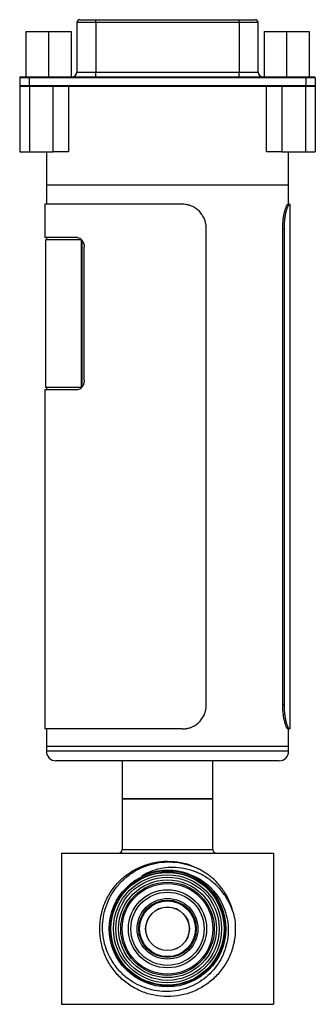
# Model space of a CAD drawing. Header units: inches. Extents: x 3.16 to 12.52, y 1.38 to 9.55.
# Tile 8 of 13: x 11.91 to 12.52, y 3.63 to 5.66. Entities that reach past the tile are written whole.
import ezdxf

# ---------------------------------------------------------------- set-up
doc = ezdxf.new("R2010")
doc.units = ezdxf.units.IN
doc.header["$MEASUREMENT"] = 0

msp = doc.modelspace()

# ---------------------------------------------------------------- linework, layer by layer
at = {"color": 7, "linetype": 'Continuous', "lineweight": 25}
for p, q in [((12.0359, 5.665), (12.0694, 5.665)), ((12.0694, 5.659), (12.0694, 5.665)), ((12.0694, 5.665), (12.3649, 5.665)), ((12.3649, 5.659), (12.3649, 5.665)), ((12.3649, 5.665), (12.3984, 5.665)), ((12.03, 5.659), (12.03, 5.5567)), ((12.0694, 5.659), (12.03, 5.659)), ((12.0694, 5.659), (12.0694, 5.5567)), ((12.3649, 5.659), (12.0694, 5.659)), ((12.3649, 5.659), (12.3649, 5.5567)), ((12.4043, 5.659), (12.3649, 5.659)), ((12.4043, 5.5567), (12.4043, 5.659)), ((11.9245, 5.6403), (11.9245, 5.5468)), ((11.9245, 5.6403), (11.9712, 5.6403)), ((11.9712, 5.6403), (11.9712, 5.5468)), ((11.9712, 5.6403), (12.018, 5.6403)), ((12.018, 5.6403), (12.018, 5.5468)), ((12.4165, 5.6403), (12.4165, 5.5468)), ((12.4165, 5.6403), (12.4632, 5.6403)), ((12.4632, 5.6403), (12.4632, 5.5468)), ((12.4632, 5.6403), (12.51, 5.6403)), ((12.51, 5.6403), (12.51, 5.5468)), ((11.9317, 5.5449), (11.9121, 5.5449)), ((11.9121, 5.5449), (11.9121, 5.5291)), ((11.914, 5.5468), (11.9317, 5.5468)), ((11.9317, 5.5449), (11.9317, 5.5468)), ((11.9317, 5.5468), (12.5026, 5.5468)), ((12.5026, 5.5449), (11.9317, 5.5449)), ((11.9317, 5.5449), (11.9317, 5.5291)), ((12.03, 5.5567), (12.0694, 5.5567)), ((12.0694, 5.5468), (12.0694, 5.5567)), ((12.0694, 5.5567), (12.3649, 5.5567)), ((12.3649, 5.5468), (12.3649, 5.5567)), ((12.3649, 5.5567), (12.4043, 5.5567)), ((12.5026, 5.5449), (12.5026, 5.5468)), ((12.5026, 5.5468), (12.5203, 5.5468)), ((12.5026, 5.5449), (12.5026, 5.5291)), ((12.5223, 5.5449), (12.5026, 5.5449)), ((12.5223, 5.5449), (12.5223, 5.5291)), ((11.9121, 5.5291), (11.9317, 5.5291)), ((11.9122, 5.5272), (11.9122, 5.3913)), ((11.9122, 5.5272), (11.9322, 5.5272)), ((11.9317, 5.5291), (12.5026, 5.5291)), ((11.9317, 5.5272), (11.9317, 5.5291)), ((11.9322, 5.5272), (11.9322, 5.3913)), ((11.9322, 5.5272), (11.9808, 5.5272)), ((11.9808, 5.3913), (11.9808, 5.5272)), ((11.9808, 5.5272), (12.013, 5.5272)), ((12.013, 5.5272), (12.013, 5.3913)), ((12.013, 5.5272), (12.4215, 5.5272)), ((12.0694, 5.5272), (12.3649, 5.5272)), ((12.0694, 5.5272), (12.0694, 5.5272)), ((12.3649, 5.5272), (12.3649, 5.5272)), ((12.4215, 5.3913), (12.4215, 5.5272)), ((12.4215, 5.5272), (12.4536, 5.5272)), ((12.4536, 5.5272), (12.4536, 5.3913)), ((12.4536, 5.5272), (12.5022, 5.5272)), ((12.5022, 5.5272), (12.5022, 5.3913)), ((12.5022, 5.5272), (12.5222, 5.5272)), ((12.5026, 5.5272), (12.5026, 5.5291)), ((12.5026, 5.5291), (12.5223, 5.5291)), ((12.5222, 5.5272), (12.5222, 5.3913)), ((11.9122, 5.3913), (11.9322, 5.3913)), ((11.9322, 5.3913), (11.9808, 5.3913)), ((11.9672, 5.3913), (11.9672, 5.3224)), ((12.013, 5.3913), (11.9808, 5.3913)), ((12.4536, 5.3913), (12.4215, 5.3913)), ((12.4536, 5.3913), (12.5022, 5.3913)), ((12.4672, 5.3224), (12.4672, 5.3913)), ((12.5022, 5.3913), (12.5222, 5.3913)), ((11.9672, 5.3224), (11.9672, 5.2831)), ((12.4672, 5.3224), (11.9672, 5.3224)), ((12.0405, 5.3224), (11.9672, 5.3224)), ((12.4672, 5.3224), (12.0405, 5.3224)), ((12.4672, 5.2831), (12.4672, 5.3224)), ((11.9637, 5.2831), (11.9637, 5.2142)), ((12.2478, 5.2831), (11.9637, 5.2831)), ((12.4654, 5.2831), (12.4689, 5.2831)), ((12.4707, 4.1974), (12.4707, 5.2831)), ((12.2972, 4.2474), (12.2972, 5.2331)), ((12.4545, 5.2331), (12.4545, 4.2474)), ((12.4545, 5.2331), (12.4578, 5.2331)), ((12.4578, 5.2331), (12.4578, 4.2474)), ((12.031, 5.2142), (11.9637, 5.2142)), ((11.9653, 5.2092), (11.9653, 4.9041)), ((12.0398, 5.2092), (11.9653, 5.2092)), ((11.9672, 5.2142), (11.9672, 5.2092)), ((12.0398, 4.9041), (12.0398, 5.2092)), ((12.04, 5.2092), (12.0398, 5.2092)), ((12.0412, 4.9055), (12.0412, 5.2078)), ((12.0451, 4.9189), (12.0451, 5.1945)), ((11.9637, 4.8992), (11.9637, 4.1974)), ((12.031, 4.8992), (11.9637, 4.8992)), ((12.0398, 4.9041), (11.9653, 4.9041)), ((11.9672, 4.9041), (11.9672, 4.8992)), ((12.04, 4.9041), (12.0398, 4.9041)), ((12.4545, 4.2474), (12.4578, 4.2474)), ((12.2478, 4.1974), (11.9637, 4.1974)), ((11.9672, 4.1974), (11.9672, 4.161)), ((12.4654, 4.1974), (12.4689, 4.1974)), ((12.4672, 4.161), (12.4672, 4.1974)), ((11.9672, 4.161), (11.9672, 4.1512)), ((12.0405, 4.161), (11.9672, 4.161)), ((12.4672, 4.161), (12.0405, 4.161)), ((12.4672, 4.1512), (12.4672, 4.161)), ((12.0405, 4.1512), (11.9672, 4.1512)), ((12.4672, 4.1512), (12.0405, 4.1512)), ((12.0544, 4.1315), (11.9869, 4.1315)), ((12.4476, 4.1315), (12.0544, 4.1315)), ((12.1235, 4.1315), (12.1235, 4.0528)), ((12.311, 4.0528), (12.311, 4.1315)), ((12.1235, 4.0528), (12.1235, 3.9478)), ((12.1509, 4.0528), (12.1235, 4.0528)), ((12.1235, 4.0528), (12.2172, 4.0528)), ((12.311, 4.0528), (12.1509, 4.0528)), ((12.2172, 4.0528), (12.311, 4.0528)), ((12.311, 3.9478), (12.311, 4.0528)), ((11.9985, 3.9403), (11.9985, 3.6278)), ((11.9985, 3.9403), (12.436, 3.9403)), ((12.1235, 3.9478), (12.311, 3.9478)), ((12.436, 3.9403), (12.436, 3.6278)), ((12.3547, 3.7578), (12.3551, 3.7592)), ((11.9985, 3.6278), (12.436, 3.6278))]:
    msp.add_line(p, q, dxfattribs=at)
for centre, radius in [((12.2172, 3.784), 0.1202), ((12.2172, 3.784), 0.1177), ((12.2172, 3.784), 0.1167), ((12.2172, 3.784), 0.1117), ((12.2172, 3.784), 0.1067), ((12.2172, 3.784), 0.101), ((12.2172, 3.784), 0.0966), ((12.2172, 3.784), 0.0937), ((12.2172, 3.784), 0.0807), ((12.2172, 3.784), 0.0757), ((12.2172, 3.784), 0.0628), ((12.2172, 3.784), 0.0594), ((12.2172, 3.784), 0.0576), ((12.2172, 3.784), 0.0452), ((12.2172, 3.7838), 0.045)]:
    msp.add_circle(centre, radius, dxfattribs=at)
for centre, radius, start, end in [((12.0359, 5.659), 0.00591, 90, 180), ((12.3984, 5.659), 0.00591, 0, 90), ((11.914, 5.5449), 0.00197, 90, 180), ((12.0202, 5.5567), 0.00984, 270, 0), ((12.4142, 5.5567), 0.00984, 180, 270), ((12.5203, 5.5449), 0.00197, 0, 90), ((11.914, 5.5291), 0.00197, 180, 270), ((12.5203, 5.5291), 0.00197, 270, 0), ((11.9869, 4.1512), 0.0197, 180, 270), ((12.4476, 4.1512), 0.0197, 270, 0), ((12.116, 3.9478), 0.0075, 270, 0), ((12.3185, 3.9478), 0.0075, 180, 270)]:
    msp.add_arc(centre, radius, start, end, dxfattribs=at)
for points, knots in [([(12.2972, 5.2331), (12.2972, 5.2342), (12.2972, 5.2364), (12.2968, 5.2396), (12.2963, 5.2428), (12.2956, 5.246), (12.2947, 5.2491), (12.2934, 5.2527), (12.2916, 5.2567), (12.2883, 5.2623), (12.2832, 5.2687), (12.277, 5.2739), (12.2714, 5.2772), (12.2665, 5.2796), (12.2609, 5.2815), (12.2544, 5.2828), (12.25, 5.283), (12.2478, 5.2831)], [0, 0, 0, 0, 0.041798, 0.083205, 0.124403, 0.165575, 0.206906, 0.248578, 0.310815, 0.373136, 0.497854, 0.622908, 0.685626, 0.748426, 0.832299, 0.915685, 1, 1, 1, 1]), ([(12.4654, 5.2831), (12.465, 5.2831), (12.4646, 5.2827), (12.4638, 5.2818), (12.4635, 5.2814), (12.463, 5.2804), (12.4627, 5.2799), (12.4612, 5.2767), (12.4599, 5.2731), (12.4581, 5.2661), (12.4575, 5.2636), (12.4565, 5.2581), (12.456, 5.2553), (12.4549, 5.2461), (12.4545, 5.2397), (12.4545, 5.2331)], [0, 0, 0, 0, 0.125, 0.125, 0.1875, 0.1875, 0.25, 0.25, 0.5, 0.5, 0.625, 0.625, 0.75, 0.75, 1, 1, 1, 1]), ([(12.4689, 5.2831), (12.4687, 5.283), (12.4685, 5.283), (12.468, 5.2827), (12.4675, 5.2821), (12.467, 5.2814), (12.4664, 5.2805), (12.4657, 5.2791), (12.4649, 5.2772), (12.4636, 5.2739), (12.462, 5.2687), (12.4606, 5.2623), (12.4596, 5.2567), (12.4589, 5.2517), (12.4583, 5.2461), (12.4579, 5.2396), (12.4578, 5.2353), (12.4578, 5.2331)], [0, 0, 0, 0, 0.042381, 0.084357, 0.1261, 0.167789, 0.2096, 0.251709, 0.314497, 0.377227, 0.502282, 0.626999, 0.689308, 0.751557, 0.834513, 0.916837, 1, 1, 1, 1]), ([(12.031, 5.2142), (12.0328, 5.2142), (12.0346, 5.2137), (12.0372, 5.2122), (12.038, 5.2116), (12.0395, 5.2101), (12.0402, 5.2093), (12.0422, 5.2066), (12.0433, 5.2044), (12.0448, 5.1996), (12.0451, 5.1971), (12.0451, 5.1945)], [0, 0, 0, 0, 0.25, 0.25, 0.375, 0.375, 0.5, 0.5, 0.75, 0.75, 1, 1, 1, 1]), ([(12.0451, 4.9189), (12.0451, 4.9163), (12.0448, 4.9137), (12.0437, 4.9102), (12.0432, 4.909), (12.0422, 4.9069), (12.0416, 4.9059), (12.0402, 4.9041), (12.0395, 4.9032), (12.038, 4.9018), (12.0372, 4.9012), (12.0346, 4.8997), (12.0328, 4.8992), (12.031, 4.8992)], [0, 0, 0, 0, 0.25, 0.25, 0.375, 0.375, 0.5, 0.5, 0.625, 0.625, 0.75, 0.75, 1, 1, 1, 1]), ([(12.2478, 4.1974), (12.2489, 4.1975), (12.2511, 4.1975), (12.2544, 4.1978), (12.2576, 4.1984), (12.2608, 4.1991), (12.2639, 4.2001), (12.2675, 4.2014), (12.2714, 4.2033), (12.277, 4.2066), (12.2832, 4.2118), (12.2883, 4.2182), (12.2916, 4.2238), (12.2938, 4.2288), (12.2957, 4.2344), (12.297, 4.2409), (12.2971, 4.2452), (12.2972, 4.2474)], [0, 0, 0, 0, 0.042381, 0.084357, 0.1261, 0.167789, 0.2096, 0.251709, 0.314497, 0.377227, 0.502282, 0.626999, 0.689308, 0.751557, 0.834513, 0.916837, 1, 1, 1, 1]), ([(12.4545, 4.2474), (12.4545, 4.2441), (12.4546, 4.2409), (12.4549, 4.2361), (12.455, 4.2345), (12.4553, 4.2314), (12.4555, 4.2298), (12.4564, 4.2222), (12.4575, 4.2167), (12.4593, 4.2098), (12.4599, 4.2077), (12.4612, 4.204), (12.4618, 4.2025), (12.4636, 4.1987), (12.4646, 4.1974), (12.4654, 4.1974)], [0, 0, 0, 0, 0.125, 0.125, 0.1875, 0.1875, 0.25, 0.25, 0.5, 0.5, 0.625, 0.625, 0.75, 0.75, 1, 1, 1, 1]), ([(12.4578, 4.2474), (12.4578, 4.2463), (12.4578, 4.2441), (12.4579, 4.2409), (12.4581, 4.2377), (12.4583, 4.2345), (12.4586, 4.2314), (12.459, 4.2278), (12.4596, 4.2238), (12.4606, 4.2182), (12.462, 4.2118), (12.4636, 4.2066), (12.4649, 4.2033), (12.4659, 4.2009), (12.467, 4.199), (12.468, 4.1977), (12.4686, 4.1975), (12.4689, 4.1974)], [0, 0, 0, 0, 0.041798, 0.083205, 0.124403, 0.165575, 0.206906, 0.248578, 0.310815, 0.373136, 0.497854, 0.622908, 0.685626, 0.748426, 0.832299, 0.915685, 1, 1, 1, 1]), ([(12.3524, 3.8201), (12.3538, 3.8141), (12.3565, 3.8021), (12.3578, 3.7808), (12.3555, 3.7564), (12.3474, 3.7298), (12.3344, 3.7054), (12.3169, 3.6841), (12.2956, 3.6667), (12.2712, 3.6536), (12.2447, 3.6455), (12.2173, 3.6429), (12.1899, 3.6455), (12.1633, 3.6536), (12.1389, 3.6666), (12.1176, 3.6841), (12.1001, 3.7054), (12.0871, 3.7298), (12.079, 3.7563), (12.0764, 3.7837), (12.079, 3.8111), (12.087, 3.8377), (12.1001, 3.8621), (12.1176, 3.8834), (12.1389, 3.9008), (12.1633, 3.9139), (12.1898, 3.9219), (12.2173, 3.9247), (12.2445, 3.9217), (12.2635, 3.9171), (12.2725, 3.9122), (12.2733, 3.9118)], [0, 0, 0, 0, 0.024601, 0.048779, 0.084866, 0.121662, 0.158458, 0.194546, 0.230633, 0.267429, 0.304225, 0.340313, 0.3764, 0.413196, 0.449992, 0.48608, 0.522167, 0.558962, 0.595759, 0.631847, 0.667933, 0.704729, 0.741525, 0.777613, 0.8137, 0.850496, 0.887292, 0.92338, 0.959467, 0.996263, 1, 1, 1, 1]), ([(12.2573, 3.899), (12.2637, 3.8965), (12.2765, 3.8917), (12.2939, 3.8805), (12.3093, 3.8667), (12.3222, 3.8505), (12.3322, 3.8322), (12.3392, 3.8125), (12.3427, 3.7918), (12.3427, 3.7708), (12.3392, 3.75), (12.3323, 3.7299), (12.3221, 3.7112), (12.3088, 3.6944), (12.2929, 3.6801), (12.2749, 3.6685), (12.2549, 3.6601), (12.2338, 3.655), (12.2121, 3.6536), (12.1903, 3.6558), (12.1692, 3.6617), (12.1492, 3.671), (12.1311, 3.6835), (12.1152, 3.699), (12.1021, 3.7169), (12.0921, 3.7369), (12.0855, 3.7583), (12.0826, 3.7806), (12.0835, 3.8031), (12.0881, 3.8252), (12.0964, 3.8464), (12.1081, 3.866), (12.1231, 3.8834), (12.1407, 3.8981), (12.1607, 3.9097), (12.1825, 3.9179), (12.2054, 3.9223), (12.2287, 3.9228), (12.2518, 3.9193), (12.2698, 3.9136), (12.2799, 3.9089), (12.2829, 3.9074)], [0, 0, 0, 0, 0.024427, 0.048854, 0.073271, 0.097692, 0.122399, 0.147106, 0.17197, 0.196837, 0.221826, 0.246815, 0.272123, 0.297432, 0.322725, 0.348019, 0.37375, 0.399482, 0.425221, 0.450964, 0.476974, 0.502985, 0.52917, 0.555357, 0.58165, 0.607943, 0.634571, 0.661199, 0.687812, 0.714426, 0.741462, 0.768497, 0.795558, 0.822621, 0.850171, 0.87772, 0.905267, 0.932816, 0.960419, 0.988022, 1, 1, 1, 1]), ([(12.3524, 3.8201), (12.3496, 3.8271), (12.344, 3.841), (12.3315, 3.8598), (12.3164, 3.8764), (12.2985, 3.8904), (12.2784, 3.9011), (12.2569, 3.9082), (12.2347, 3.9113), (12.2127, 3.9107), (12.1912, 3.9062), (12.1752, 3.8998), (12.1666, 3.8949), (12.1643, 3.8936)], [0, 0, 0, 0, 0.097217, 0.194434, 0.291712, 0.388952, 0.48779, 0.586629, 0.681771, 0.776896, 0.871623, 0.966349, 1, 1, 1, 1]), ([(12.1643, 3.8936), (12.1664, 3.8946), (12.177, 3.8995), (12.195, 3.9045), (12.2181, 3.9062), (12.2383, 3.9046), (12.2511, 3.9008), (12.2573, 3.899)], [0, 0, 0, 0, 0.072855, 0.366088, 0.58156, 0.797032, 1, 1, 1, 1]), ([(12.3524, 3.8201), (12.3503, 3.8267), (12.3461, 3.8401), (12.3357, 3.8594), (12.3219, 3.8777), (12.3043, 3.8945), (12.2902, 3.903), (12.2829, 3.9074)], [0, 0, 0, 0, 0.181366, 0.366898, 0.569657, 0.778297, 1, 1, 1, 1])]:
    msp.add_open_spline(points, degree=3, knots=knots, dxfattribs=at)

doc.saveas('drawing.dxf')
